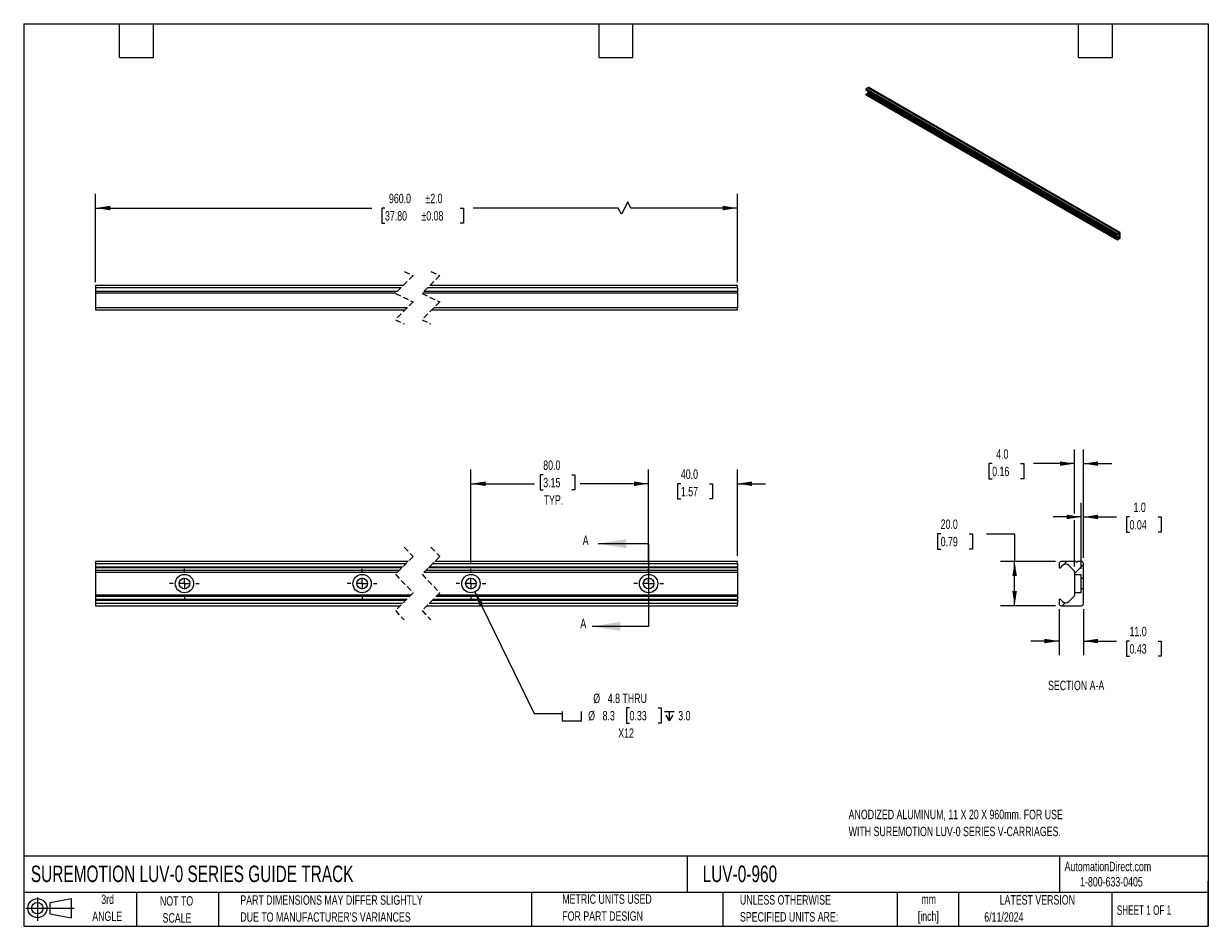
# Model space of a CAD drawing. Header units: millimetres. Extents: x 13 to 546, y 13 to 419.
import ezdxf

# ---------------------------------------------------------------- set-up
doc = ezdxf.new("R2010")
doc.units = ezdxf.units.MM
doc.header["$LTSCALE"] = 2
doc.linetypes.add('CENTERX2', pattern=[20.32, 12.7, -2.54, 2.54, -2.54])
doc.linetypes.add('HIDDEN', pattern=[1.905, 1.27, -0.635])
for name, color, linetype in [('CENTER', 40, 'CENTERX2'), ('HATCH', 6, 'Continuous'), ('SLD-DEFPOINTS', 7, 'Continuous')]:
    doc.layers.add(name, color=color, linetype=linetype)
doc.layers.add('DIMENSIONS', color=140, linetype='Continuous', lineweight=25)
doc.layers.add('TEXT', color=140, linetype='Continuous', lineweight=25)
doc.styles.add('SLDTEXTSTYLE0', font='TXT', dxfattribs={"width": 0.7})
doc.styles.add('SLDTEXTSTYLE1', font='TXT', dxfattribs={"width": 0.65})
doc.dimstyles.new('SLDDIMSTYLE0', dxfattribs={"dimtxt": 4.316016, "dimasz": 6.604, "dimexe": 0, "dimexo": 0.0625, "dimgap": 1.079004, "dimtad": 0, "dimtih": 1, "dimtoh": 1, "dimrnd": 1e-09, "dimzin": 4, "dimdsep": 46, "dimtxsty": 'SLDTEXTSTYLE0', "dimsah": 1, "dimcen": 0.09, "dimadec": 0, "dimazin": 1, "dimtfac": 1, "dimtmove": 0, "dimatfit": 0, "dimfxl": 0, "dimfrac": 2, "dimtolj": 1, "dimtzin": 12, "dimarcsym": 0})
doc.dimstyles.new('SLDDIMSTYLE1', dxfattribs={"dimtxt": 4.316016, "dimasz": 6.604, "dimexe": 0, "dimexo": 0.0625, "dimgap": 1.079004, "dimtad": 0, "dimtih": 1, "dimtoh": 1, "dimrnd": 1e-09, "dimzin": 4, "dimdsep": 46, "dimtxsty": 'SLDTEXTSTYLE0', "dimsah": 1, "dimcen": 0.09, "dimadec": 0, "dimazin": 1, "dimtfac": 1, "dimtofl": 0, "dimtmove": 0, "dimatfit": 3, "dimfxl": 0, "dimfrac": 2, "dimtolj": 1, "dimtzin": 12, "dimarcsym": 0})
doc.dimstyles.new('SLDDIMSTYLE2', dxfattribs={"dimtxt": 4.316016, "dimasz": 6.604, "dimexe": 0, "dimexo": 0.0625, "dimgap": 1.079004, "dimtad": 0, "dimtih": 1, "dimtoh": 1, "dimrnd": 1e-09, "dimzin": 12, "dimdsep": 46, "dimtxsty": 'SLDTEXTSTYLE0', "dimsah": 1, "dimcen": 0, "dimadec": 0, "dimazin": 3, "dimtfac": 1, "dimtofl": 0, "dimtmove": 0, "dimatfit": 3, "dimfxl": 0, "dimfrac": 2, "dimtolj": 1, "dimtzin": 12, "dimarcsym": 0})
doc.dimstyles.new('SLDDIMSTYLE3', dxfattribs={"dimtxt": 4.316016, "dimasz": 6.604, "dimexe": 0, "dimexo": 0.0625, "dimgap": 1.079004, "dimtad": 0, "dimtih": 1, "dimtoh": 1, "dimrnd": 1e-09, "dimzin": 4, "dimdsep": 46, "dimtxsty": 'SLDTEXTSTYLE0', "dimsah": 1, "dimcen": 0.09, "dimadec": 0, "dimazin": 1, "dimtol": 1, "dimtp": 2, "dimtm": 2, "dimtfac": 1, "dimtofl": 0, "dimtmove": 0, "dimatfit": 3, "dimfxl": 0, "dimfrac": 2, "dimtolj": 1, "dimarcsym": 0})

# ---------------------------------------------------------------- blocks, each defined once
blk = doc.blocks.new('Block11')
at = {"color": 7, "linetype": 'Continuous', "lineweight": 18}
for p, q in [((0, 5.76), (21.75, 5.76)), ((5.18, 10.62), (5.18, 0)), ((10.96, 8.33), (20.35, 10.06)), ((10.96, 3.19), (10.96, 8.33)), ((20.35, 10.06), (20.35, 1.46)), ((10.96, 3.19), (20.35, 1.46))]:
    blk.add_line(p, q, dxfattribs=at)
for radius in [4.3, 2.57]:
    blk.add_circle((5.18, 5.76), radius, dxfattribs=at)
blk = doc.blocks.new('Block12')
at = {"layer": 'SLD-DEFPOINTS'}
blk.add_blockref('Block11', (0, 0), dxfattribs=at)
blk = doc.blocks.new('_D')
at = {"layer": 'DIMENSIONS'}
for p, q in [((294.09, 176.23), (294.09, 218.32)), ((334.09, 179.56), (334.09, 218.32)), ((294.09, 211.97), (281.39, 211.97)), ((308.6, 211.97), (307.15, 211.97)), ((307.15, 211.97), (307.15, 205.11)), ((321.43, 211.97), (322.88, 211.97)), ((322.88, 211.97), (322.88, 205.11)), ((334.09, 211.97), (346.79, 211.97)), ((307.15, 205.11), (308.6, 205.11)), ((322.88, 205.11), (321.43, 205.11))]:
    blk.add_line(p, q, dxfattribs=at)
for points in [[(294.09, 211.97), (287.48, 212.99), (287.48, 210.95)], [(334.09, 211.97), (340.69, 210.95), (340.69, 212.99)]]:
    blk.add_solid(points, dxfattribs=at)
at = {"layer": 'DIMENSIONS', "char_height": 4.233, "attachment_point": 1, "style": 'SLDTEXTSTYLE0'}
for s, insert in [('40.0', (308.6, 218.39)), ('1.57', (308.6, 210.57))]:
    blk.add_mtext(s, dxfattribs=dict(at, insert=insert))
blk = doc.blocks.new('_D_1')
at = {"layer": 'DIMENSIONS'}
for p, q in [((214.09, 176.23), (214.09, 218.32)), ((246.64, 216.01), (245.19, 216.01)), ((245.19, 216.01), (245.19, 209.15)), ((259.46, 216.01), (260.91, 216.01)), ((260.91, 216.01), (260.91, 209.15)), ((294.09, 176.23), (294.09, 218.32)), ((214.09, 211.97), (242.77, 211.97)), ((245.19, 209.15), (246.64, 209.15)), ((260.91, 209.15), (259.46, 209.15)), ((294.09, 211.97), (263.33, 211.97))]:
    blk.add_line(p, q, dxfattribs=at)
for points in [[(214.09, 211.97), (220.69, 210.95), (220.69, 212.99)], [(294.09, 211.97), (287.48, 212.99), (287.48, 210.95)]]:
    blk.add_solid(points, dxfattribs=at)
at = {"layer": 'DIMENSIONS', "char_height": 4.233, "attachment_point": 1, "style": 'SLDTEXTSTYLE0'}
for s, insert in [('80.0', (246.64, 222.43)), ('3.15', (246.64, 214.61)), ('TYP.', (246.84, 206.78))]:
    blk.add_mtext(s, dxfattribs=dict(at, insert=insert))
blk = doc.blocks.new('SW_SYMBOL_HOLE_SPOT')
at = {"layer": 'DIMENSIONS', "color": 0}
for p, q in [((0, 1750), (0, 150)), ((0, 150), (3200, 150)), ((3200, 150), (3200, 1750))]:
    blk.add_line(p, q, dxfattribs=at)
blk = doc.blocks.new('SW_SYMBOL_HOLE_DEPTH')
at = {"layer": 'DIMENSIONS', "color": 0}
for p, q in [((0, 1750), (1600, 1750)), ((200, 1110), (800, 150)), ((800, 1750), (800, 150)), ((1400, 1110), (800, 150))]:
    blk.add_line(p, q, dxfattribs=at)
blk = doc.blocks.new('_D_2')
at = {"layer": 'DIMENSIONS'}
for p, q in [((215.89, 163.31), (242.51, 108.59)), ((242.51, 108.59), (255.21, 108.59)), ((285.52, 111.05), (284.07, 111.05)), ((284.07, 111.05), (284.07, 104.19)), ((298.34, 111.05), (299.79, 111.05)), ((299.79, 111.05), (299.79, 104.19)), ((284.07, 104.19), (285.52, 104.19)), ((299.79, 104.19), (298.34, 104.19))]:
    blk.add_line(p, q, dxfattribs=at)
blk.add_solid([(215.89, 163.31), (217.87, 156.93), (219.69, 157.81)], dxfattribs=at)
at = {"layer": 'DIMENSIONS', "xscale": 0.002688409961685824, "yscale": 0.002688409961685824, "zscale": 0.002688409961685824}
for name, p in [('SW_SYMBOL_HOLE_SPOT', (255.21, 104.76)), ('SW_SYMBOL_HOLE_DEPTH', (301.24, 104.76))]:
    blk.add_blockref(name, p, dxfattribs=at)
at = {"layer": 'DIMENSIONS', "char_height": 4.233, "attachment_point": 1, "style": 'SLDTEXTSTYLE0'}
for s, insert in [('%%c', (269.17, 117.48)), ('4.8 THRU', (275.69, 117.48)), ('%%c', (266.87, 109.65)), ('8.3', (273.38, 109.65)), ('0.33', (285.52, 109.65)), ('3.0', (307.41, 109.65)), ('X12', (280.4, 101.82))]:
    blk.add_mtext(s, dxfattribs=dict(at, insert=insert))
blk = doc.blocks.new('SW_CENTERMARKSYMBOL_0')
at = {"layer": 'CENTER', "color": 0}
for p, q in [((0, 5.08), (0, 6.67)), ((-5.08, 0), (-6.67, 0)), ((0, 0), (-2.54, 0)), ((0, 0), (0, 2.54)), ((0, 0), (0, -2.54)), ((0, 0), (2.54, 0)), ((5.08, 0), (6.67, 0)), ((0, -5.08), (0, -6.67))]:
    blk.add_line(p, q, dxfattribs=at)
blk = doc.blocks.new('SW_CENTERMARKSYMBOL_1')
at = {"layer": 'CENTER', "color": 0}
for p, q in [((0, 5.08), (0, 6.67)), ((-5.08, 0), (-6.67, 0)), ((0, 0), (-2.54, 0)), ((0, 0), (0, 2.54)), ((0, 0), (0, -2.54)), ((0, 0), (2.54, 0)), ((5.08, 0), (6.67, 0)), ((0, -5.08), (0, -6.67))]:
    blk.add_line(p, q, dxfattribs=at)
blk = doc.blocks.new('SW_CENTERMARKSYMBOL_2')
at = {"layer": 'CENTER', "color": 0}
for p, q in [((0, 5.08), (0, 6.67)), ((-5.08, 0), (-6.67, 0)), ((0, 0), (-2.54, 0)), ((0, 0), (0, 2.54)), ((0, 0), (0, -2.54)), ((0, 0), (2.54, 0)), ((5.08, 0), (6.67, 0)), ((0, -5.08), (0, -6.67))]:
    blk.add_line(p, q, dxfattribs=at)
blk = doc.blocks.new('SW_CENTERMARKSYMBOL_3')
at = {"layer": 'CENTER', "color": 0}
for p, q in [((0, 5.08), (0, 6.67)), ((-5.08, 0), (-6.67, 0)), ((0, 0), (-2.54, 0)), ((0, 0), (0, 2.54)), ((0, 0), (0, -2.54)), ((0, 0), (2.54, 0)), ((5.08, 0), (6.67, 0)), ((0, -5.08), (0, -6.67))]:
    blk.add_line(p, q, dxfattribs=at)
blk = doc.blocks.new('SW_CENTERMARKSYMBOL_4')
at = {"layer": 'CENTER', "color": 0}
for p, q in [((0, 5.08), (0, 6.67)), ((-5.08, 0), (-6.67, 0)), ((0, 0), (-2.54, 0)), ((0, 0), (0, 2.54)), ((0, 0), (0, -2.54)), ((0, 0), (2.54, 0)), ((5.08, 0), (6.67, 0)), ((0, -5.08), (0, -6.67))]:
    blk.add_line(p, q, dxfattribs=at)
blk = doc.blocks.new('SW_CENTERMARKSYMBOL_5')
at = {"layer": 'CENTER', "color": 0}
for p, q in [((0, 5.08), (0, 6.67)), ((-5.08, 0), (-6.67, 0)), ((0, 0), (-2.54, 0)), ((0, 0), (0, 2.54)), ((0, 0), (0, -2.54)), ((0, 0), (2.54, 0)), ((5.08, 0), (6.67, 0)), ((0, -5.08), (0, -6.67))]:
    blk.add_line(p, q, dxfattribs=at)
blk = doc.blocks.new('SW_CENTERMARKSYMBOL_6')
at = {"layer": 'CENTER', "color": 0}
for p, q in [((0, 5.08), (0, 6.67)), ((-5.08, 0), (-6.67, 0)), ((0, 0), (-2.54, 0)), ((0, 0), (0, 2.54)), ((0, 0), (0, -2.54)), ((0, 0), (2.54, 0)), ((5.08, 0), (6.67, 0)), ((0, -5.08), (0, -6.67))]:
    blk.add_line(p, q, dxfattribs=at)
blk = doc.blocks.new('SW_CENTERMARKSYMBOL_7')
at = {"layer": 'CENTER', "color": 0}
for p, q in [((0, 5.08), (0, 6.67)), ((-5.08, 0), (-6.67, 0)), ((0, 0), (-2.54, 0)), ((0, 0), (0, 2.54)), ((0, 0), (0, -2.54)), ((0, 0), (2.54, 0)), ((5.08, 0), (6.67, 0)), ((0, -5.08), (0, -6.67))]:
    blk.add_line(p, q, dxfattribs=at)
blk = doc.blocks.new('SW_CENTERMARKSYMBOL_8')
at = {"layer": 'CENTER', "color": 0}
for p, q in [((0, 5.08), (0, 6.67)), ((-5.08, 0), (-6.67, 0)), ((0, 0), (-2.54, 0)), ((0, 0), (0, 2.54)), ((0, 0), (0, -2.54)), ((0, 0), (2.54, 0)), ((5.08, 0), (6.67, 0)), ((0, -5.08), (0, -6.67))]:
    blk.add_line(p, q, dxfattribs=at)
blk = doc.blocks.new('SW_CENTERMARKSYMBOL_9')
at = {"layer": 'CENTER', "color": 0}
for p, q in [((0, 5.08), (0, 6.67)), ((-5.08, 0), (-6.67, 0)), ((0, 0), (-2.54, 0)), ((0, 0), (0, 2.54)), ((0, 0), (0, -2.54)), ((0, 0), (2.54, 0)), ((5.08, 0), (6.67, 0)), ((0, -5.08), (0, -6.67))]:
    blk.add_line(p, q, dxfattribs=at)
blk = doc.blocks.new('_D_3')
at = {"layer": 'DIMENSIONS'}
for p, q in [((45.09, 302.79), (45.09, 342.45)), ((334.09, 302.79), (334.09, 342.45)), ((45.09, 336.1), (169.53, 336.1)), ((175.38, 336.1), (173.93, 336.1)), ((173.93, 336.1), (173.93, 329.24)), ((209.24, 336.1), (210.69, 336.1)), ((210.69, 336.1), (210.69, 329.24)), ((280.43, 336.1), (215.09, 336.1)), ((281.84, 333.28), (280.43, 336.1)), ((284.66, 338.92), (281.84, 333.28)), ((286.07, 336.1), (284.66, 338.92)), ((334.09, 336.1), (286.07, 336.1)), ((173.93, 329.24), (175.38, 329.24)), ((210.69, 329.24), (209.24, 329.24))]:
    blk.add_line(p, q, dxfattribs=at)
for points in [[(45.09, 336.1), (51.7, 335.08), (51.7, 337.12)], [(334.09, 336.1), (327.48, 337.12), (327.48, 335.08)]]:
    blk.add_solid(points, dxfattribs=at)
at = {"layer": 'DIMENSIONS', "char_height": 4.233, "attachment_point": 1, "style": 'SLDTEXTSTYLE0'}
for s, insert in [('960.0', (177.17, 342.52)), ('±2.0', (193.59, 342.52)), ('37.80', (175.38, 334.7)), ('±0.08', (191.8, 334.7))]:
    blk.add_mtext(s, dxfattribs=dict(at, insert=insert))
blk = doc.blocks.new('_D_4')
at = {"layer": 'DIMENSIONS'}
for p, q in [((488.88, 173.69), (488.88, 203.37)), ((489.89, 178.57), (489.89, 203.37)), ((488.88, 197.02), (476.18, 197.02)), ((489.89, 197.02), (504.8, 197.02)), ((510.64, 197.02), (509.2, 197.02)), ((509.2, 197.02), (509.2, 190.16)), ((523.47, 197.02), (524.92, 197.02)), ((524.92, 197.02), (524.92, 190.16)), ((509.2, 190.16), (510.64, 190.16)), ((524.92, 190.16), (523.47, 190.16))]:
    blk.add_line(p, q, dxfattribs=at)
for points in [[(488.88, 197.02), (482.28, 198.03), (482.28, 196)], [(489.89, 197.02), (496.5, 196), (496.5, 198.03)]]:
    blk.add_solid(points, dxfattribs=at)
at = {"layer": 'DIMENSIONS', "char_height": 4.233, "attachment_point": 1, "style": 'SLDTEXTSTYLE0'}
for s, insert in [('1.0', (512.44, 203.44)), ('0.04', (510.64, 195.61))]:
    blk.add_mtext(s, dxfattribs=dict(at, insert=insert))
blk = doc.blocks.new('_D_5')
at = {"layer": 'DIMENSIONS'}
for p, q in [((485.88, 198.54), (485.88, 227.37)), ((489.89, 178.57), (489.89, 227.37)), ((448.79, 221.02), (447.34, 221.02)), ((447.34, 221.02), (447.34, 214.16)), ((461.61, 221.02), (463.06, 221.02)), ((463.06, 221.02), (463.06, 214.16)), ((485.88, 221.02), (467.46, 221.02)), ((489.89, 221.02), (502.59, 221.02)), ((447.34, 214.16), (448.79, 214.16)), ((463.06, 214.16), (461.61, 214.16)), ((485.88, 174.74), (485.88, 195.49))]:
    blk.add_line(p, q, dxfattribs=at)
for points in [[(485.88, 221.02), (479.28, 222.03), (479.28, 220)], [(489.89, 221.02), (496.5, 220), (496.5, 222.03)]]:
    blk.add_solid(points, dxfattribs=at)
at = {"layer": 'DIMENSIONS', "char_height": 4.233, "attachment_point": 1, "style": 'SLDTEXTSTYLE0'}
for s, insert in [('4.0', (450.58, 227.44)), ('0.16', (448.79, 219.61))]:
    blk.add_mtext(s, dxfattribs=dict(at, insert=insert))
blk = doc.blocks.new('_D_6')
at = {"layer": 'DIMENSIONS'}
for p, q in [((478.89, 155.48), (478.89, 134.79)), ((489.89, 155.48), (489.89, 134.79)), ((478.89, 141.14), (466.19, 141.14)), ((489.89, 141.14), (504.8, 141.14)), ((510.64, 141.14), (509.2, 141.14)), ((509.2, 141.14), (509.2, 134.28)), ((523.47, 141.14), (524.92, 141.14)), ((524.92, 141.14), (524.92, 134.28)), ((509.2, 134.28), (510.64, 134.28)), ((524.92, 134.28), (523.47, 134.28))]:
    blk.add_line(p, q, dxfattribs=at)
for points in [[(478.89, 141.14), (472.29, 142.16), (472.29, 140.12)], [(489.89, 141.14), (496.5, 140.12), (496.5, 142.16)]]:
    blk.add_solid(points, dxfattribs=at)
at = {"layer": 'DIMENSIONS', "char_height": 4.233, "attachment_point": 1, "style": 'SLDTEXTSTYLE0'}
for s, insert in [('11.0', (510.64, 147.56)), ('0.43', (510.64, 139.74))]:
    blk.add_mtext(s, dxfattribs=dict(at, insert=insert))
blk = doc.blocks.new('_D_7')
at = {"layer": 'DIMENSIONS'}
for p, q in [((425.59, 189.44), (424.14, 189.44)), ((424.14, 189.44), (424.14, 182.58)), ((438.41, 189.44), (439.86, 189.44)), ((439.86, 189.44), (439.86, 182.58)), ((446.19, 189.44), (458.89, 189.44)), ((458.89, 189.44), (458.89, 177.02)), ((424.14, 182.58), (425.59, 182.58)), ((439.86, 182.58), (438.41, 182.58)), ((477.34, 177.02), (452.54, 177.02)), ((458.89, 157.03), (458.89, 177.02)), ((477.34, 157.03), (452.54, 157.03))]:
    blk.add_line(p, q, dxfattribs=at)
for points in [[(458.89, 177.02), (457.88, 170.41), (459.91, 170.41)], [(458.89, 157.03), (459.91, 163.63), (457.88, 163.63)]]:
    blk.add_solid(points, dxfattribs=at)
at = {"layer": 'DIMENSIONS', "char_height": 4.233, "attachment_point": 1, "style": 'SLDTEXTSTYLE0'}
for s, insert in [('20.0', (425.59, 195.87)), ('0.79', (425.59, 188.04))]:
    blk.add_mtext(s, dxfattribs=dict(at, insert=insert))

msp = doc.modelspace()

# ---------------------------------------------------------------- hatches: boundary and pattern name
at = {"layer": 'HATCH'}
h = msp.add_hatch(dxfattribs=at)
h.set_pattern_fill('ANSI31', color=256, scale=2, style=0)
edge = h.paths.add_edge_path(flags=0)
edge.add_arc((479.274, 174.444), 0.398, 270.00008, 314.99999)
edge.add_line((479.556, 174.162), (480.494, 175.101))
edge.add_arc((481.894, 173.701), 1.98, 45, 134.99999, ccw=False)
edge.add_line((483.294, 175.101), (485.557, 172.839))
edge.add_arc((485.094, 172.198), 0.79, -0.00666, 54.16522, ccw=False)
edge.add_line((485.884, 172.198), (485.884, 171.148))
edge.add_line((485.884, 171.148), (488.884, 171.148))
edge.add_line((488.884, 171.148), (488.884, 169.421))
edge.add_line((488.884, 169.421), (489.894, 169.421))
edge.add_line((489.894, 169.421), (489.894, 176.026))
edge.add_arc((488.904, 176.026), 0.99, 0, 90)
edge.add_line((488.904, 177.016), (487.224, 177.016))
edge.add_arc((486.894, 177.016), 0.33, 180, 360, ccw=False)
edge.add_line((486.564, 177.016), (479.884, 177.016))
edge.add_arc((479.884, 176.026), 0.99, 90, 180)
edge.add_line((478.894, 176.026), (478.894, 174.426))
edge.add_arc((479.274, 174.426), 0.38, 180, 269.99996)
h = msp.add_hatch(dxfattribs=at)
h.set_pattern_fill('ANSI31', color=256, scale=2, style=0)
edge = h.paths.add_edge_path(flags=0)
edge.add_line((485.653, 161.299), (483.294, 158.941))
edge.add_arc((481.894, 160.341), 1.98, 225.00001, 315, ccw=False)
edge.add_line((480.494, 158.941), (479.556, 159.879))
edge.add_arc((479.274, 159.598), 0.398, 45.00001, 89.99992)
edge.add_arc((479.274, 159.616), 0.38, 90.00004, 180)
edge.add_line((478.894, 159.616), (478.894, 158.016))
edge.add_arc((479.884, 158.016), 0.99, 180, 270)
edge.add_line((479.884, 157.026), (488.904, 157.026))
edge.add_arc((488.904, 158.016), 0.99, 270, 360)
edge.add_line((489.894, 158.016), (489.894, 164.621))
edge.add_line((489.894, 164.621), (488.884, 164.621))
edge.add_line((488.884, 164.621), (488.884, 162.893))
edge.add_line((488.884, 162.893), (485.884, 162.893))
edge.add_line((485.884, 162.893), (485.884, 161.858))
edge.add_arc((485.094, 161.858), 0.79, 315, 360, ccw=False)

# ---------------------------------------------------------------- linework, layer by layer
for p, q in [((391.918, 389.595), (505.055, 324.282)), ((391.918, 389.595), (391.918, 389.377)), ((392.822, 390.252), (392.035, 389.797)), ((505.172, 324.485), (392.035, 389.797)), ((392.822, 390.252), (505.959, 324.939)), ((393.098, 390.411), (392.9, 390.297)), ((506.037, 324.984), (392.9, 390.297)), ((393.098, 390.411), (506.235, 325.098)), ((506.317, 325.106), (393.18, 390.419)), ((505.055, 324.065), (391.918, 389.377)), ((391.918, 387.362), (505.055, 322.049)), ((391.918, 387.362), (391.918, 387.144)), ((505.055, 321.831), (391.918, 387.144)), ((391.931, 389.348), (505.068, 324.036)), ((391.952, 387.069), (505.089, 321.756)), ((391.963, 387.439), (505.1, 322.127)), ((505.133, 322.13), (391.996, 387.443)), ((392.715, 388.051), (392.437, 387.569)), ((392.437, 387.569), (505.574, 322.257)), ((392.715, 388.051), (505.852, 322.738)), ((392.742, 388.88), (392.742, 388.143)), ((505.879, 322.83), (392.742, 388.143)), ((397.942, 385.843), (397.941, 385.879)), ((407.37, 380.4), (407.369, 380.436)), ((416.799, 374.958), (416.798, 374.993)), ((426.227, 369.515), (426.226, 369.551)), ((435.655, 364.072), (435.654, 364.108)), ((445.083, 358.629), (445.082, 358.665)), ((454.511, 353.187), (454.51, 353.222)), ((463.939, 347.744), (463.938, 347.78)), ((473.367, 342.301), (473.366, 342.337)), ((482.795, 336.858), (482.794, 336.894)), ((492.223, 331.416), (492.222, 331.452)), ((501.651, 325.973), (501.65, 326.009)), ((505.055, 324.282), (505.055, 324.065)), ((505.055, 322.049), (505.055, 321.831)), ((505.133, 324.074), (505.244, 324.265)), ((505.244, 322.066), (505.133, 322.13)), ((505.959, 324.939), (505.172, 324.485)), ((505.172, 321.764), (506.235, 322.378)), ((505.479, 324.468), (505.879, 324.237)), ((505.84, 324.302), (505.571, 324.457)), ((505.574, 324.456), (505.84, 324.302)), ((505.852, 322.738), (505.574, 322.257)), ((505.879, 324.237), (505.879, 322.83)), ((506.235, 325.098), (506.037, 324.984)), ((506.352, 322.58), (506.352, 325.031)), ((183.639, 301.239), (45.094, 301.239)), ((45.094, 301.239), (45.094, 300.249)), ((45.094, 300.249), (182.649, 300.249)), ((45.094, 300.249), (45.094, 298.569)), ((194.649, 300.249), (334.087, 300.249)), ((334.087, 301.239), (195.639, 301.239)), ((334.087, 300.249), (334.087, 301.239)), ((334.087, 300.249), (334.087, 298.569)), ((180.969, 298.569), (45.094, 298.569)), ((45.094, 298.569), (45.094, 297.909)), ((45.094, 297.909), (180.309, 297.909)), ((45.094, 297.909), (45.094, 291.229)), ((192.309, 297.909), (334.087, 297.909)), ((334.087, 298.569), (192.969, 298.569)), ((334.087, 298.569), (334.087, 297.909)), ((334.087, 297.909), (334.087, 291.229)), ((185.479, 291.229), (45.094, 291.229)), ((45.094, 291.229), (45.094, 290.239)), ((45.094, 290.239), (184.489, 290.239)), ((196.489, 290.239), (334.087, 290.239)), ((334.087, 291.229), (197.479, 291.229)), ((334.087, 290.239), (334.087, 291.229)), ((185.886, 177.016), (45.094, 177.016)), ((45.094, 177.016), (45.094, 176.026)), ((45.094, 176.026), (184.896, 176.026)), ((45.094, 176.026), (45.094, 174.426)), ((196.896, 176.026), (334.087, 176.026)), ((334.087, 177.016), (197.886, 177.016)), ((334.087, 176.026), (334.087, 177.016)), ((334.087, 176.026), (334.087, 174.426)), ((478.894, 176.026), (478.894, 174.426)), ((486.564, 177.016), (479.884, 177.016)), ((488.904, 177.016), (487.224, 177.016)), ((489.894, 169.421), (489.894, 176.026)), ((183.296, 174.426), (45.094, 174.426)), ((45.094, 174.426), (45.094, 174.046)), ((182.916, 174.046), (45.094, 174.046)), ((45.094, 174.046), (45.094, 172.839)), ((181.709, 172.839), (45.094, 172.839)), ((45.094, 172.839), (45.094, 172.198)), ((45.094, 172.198), (181.068, 172.198)), ((45.094, 172.198), (45.094, 161.858)), ((193.068, 172.198), (334.087, 172.198)), ((334.087, 172.839), (193.709, 172.839)), ((334.087, 174.046), (194.916, 174.046)), ((334.087, 174.426), (195.296, 174.426)), ((334.087, 174.046), (334.087, 174.426)), ((334.087, 174.046), (334.087, 172.839)), ((334.087, 172.839), (334.087, 172.198)), ((334.087, 172.198), (334.087, 161.858)), ((479.556, 174.162), (480.494, 175.101)), ((483.294, 175.101), (485.557, 172.839)), ((485.884, 172.198), (485.884, 171.148)), ((485.884, 171.148), (485.884, 162.893)), ((485.884, 171.148), (488.884, 171.148)), ((488.884, 169.421), (488.884, 171.148)), ((488.884, 169.421), (489.894, 169.421)), ((488.884, 164.621), (488.884, 169.421)), ((489.894, 164.621), (489.894, 169.421)), ((187.073, 161.858), (45.094, 161.858)), ((45.094, 161.858), (45.094, 161.299)), ((45.094, 161.299), (186.515, 161.299)), ((45.094, 161.299), (45.094, 159.996)), ((198.515, 161.299), (334.087, 161.299)), ((334.087, 161.858), (199.073, 161.858)), ((334.087, 161.858), (334.087, 161.299)), ((334.087, 161.299), (334.087, 159.996)), ((485.653, 161.299), (483.294, 158.941)), ((488.884, 162.893), (485.884, 162.893)), ((485.884, 162.893), (485.884, 161.858)), ((489.894, 164.621), (488.884, 164.621)), ((488.884, 162.893), (488.884, 164.621)), ((489.894, 158.016), (489.894, 164.621)), ((45.094, 159.996), (185.211, 159.996)), ((45.094, 159.996), (45.094, 159.616)), ((45.094, 159.616), (184.831, 159.616)), ((45.094, 159.616), (45.094, 158.016)), ((183.231, 158.016), (45.094, 158.016)), ((45.094, 158.016), (45.094, 157.026)), ((45.094, 157.026), (182.241, 157.026)), ((194.241, 157.026), (334.087, 157.026)), ((334.087, 158.016), (195.231, 158.016)), ((196.831, 159.616), (334.087, 159.616)), ((197.211, 159.996), (334.087, 159.996)), ((334.087, 159.616), (334.087, 159.996)), ((334.087, 159.616), (334.087, 158.016)), ((334.087, 157.026), (334.087, 158.016)), ((478.894, 159.616), (478.894, 158.016)), ((480.494, 158.941), (479.556, 159.879)), ((479.884, 157.026), (488.904, 157.026))]:
    msp.add_line(p, q)
at = {"color": 7, "linetype": 'HIDDEN', "lineweight": 18}
for p, q in [((188.064, 305.664), (180.064, 297.664)), ((184.064, 307.589), (188.064, 305.664)), ((200.064, 305.664), (192.064, 297.664)), ((196.064, 307.589), (200.064, 305.664)), ((180.064, 297.664), (188.064, 293.814)), ((188.064, 293.814), (180.064, 285.814)), ((192.064, 297.664), (200.064, 293.814)), ((200.064, 293.814), (192.064, 285.814)), ((180.064, 285.814), (184.064, 283.889)), ((192.064, 285.814), (196.064, 283.889)), ((184.064, 183.366), (188.064, 179.193)), ((196.064, 183.366), (200.064, 179.193)), ((188.064, 179.193), (180.064, 171.193)), ((200.064, 179.193), (192.064, 171.193)), ((180.064, 171.193), (188.064, 162.848)), ((192.064, 171.193), (200.064, 162.848)), ((188.064, 162.848), (180.064, 154.848)), ((200.064, 162.848), (192.064, 154.848)), ((180.064, 154.848), (184.064, 150.676)), ((192.064, 154.848), (196.064, 150.676))]:
    msp.add_line(p, q, dxfattribs=at)
at = {"flags": 128}
for points in [[(392.437, 387.569), (392.401, 387.515), (392.361, 387.467), (392.317, 387.427), (392.272, 387.395), (392.226, 387.374), (392.182, 387.364), (392.142, 387.366), (392.107, 387.379)], [(396.97, 386.439), (396.975, 386.318), (397.018, 386.133), (397.099, 385.948), (397.213, 385.778), (397.348, 385.639), (397.492, 385.543), (397.634, 385.498), (397.759, 385.51), (397.858, 385.575), (397.921, 385.69), (397.942, 385.843), (397.942, 385.843)], [(406.399, 380.997), (406.403, 380.875), (406.446, 380.69), (406.527, 380.505), (406.641, 380.335), (406.776, 380.196), (406.92, 380.1), (407.062, 380.056), (407.187, 380.067), (407.286, 380.133), (407.349, 380.247), (407.37, 380.4), (407.37, 380.4)], [(415.827, 375.554), (415.831, 375.432), (415.874, 375.248), (415.955, 375.062), (416.069, 374.892), (416.204, 374.753), (416.348, 374.657), (416.49, 374.613), (416.615, 374.624), (416.714, 374.69), (416.777, 374.804), (416.799, 374.958), (416.799, 374.958)], [(425.255, 370.111), (425.259, 369.99), (425.302, 369.805), (425.384, 369.619), (425.497, 369.45), (425.632, 369.31), (425.777, 369.214), (425.918, 369.17), (426.043, 369.181), (426.142, 369.247), (426.205, 369.362), (426.227, 369.515), (426.227, 369.515)], [(434.683, 364.668), (434.687, 364.547), (434.73, 364.362), (434.812, 364.177), (434.925, 364.007), (435.06, 363.868), (435.205, 363.772), (435.346, 363.727), (435.472, 363.739), (435.57, 363.804), (435.633, 363.919), (435.655, 364.072), (435.655, 364.072)], [(444.111, 359.226), (444.115, 359.104), (444.158, 358.919), (444.24, 358.734), (444.353, 358.564), (444.488, 358.425), (444.633, 358.329), (444.774, 358.285), (444.9, 358.296), (444.998, 358.362), (445.061, 358.476), (445.083, 358.629), (445.083, 358.629)], [(453.539, 353.783), (453.543, 353.661), (453.586, 353.477), (453.668, 353.291), (453.781, 353.121), (453.916, 352.982), (454.061, 352.886), (454.202, 352.842), (454.328, 352.853), (454.426, 352.919), (454.489, 353.034), (454.511, 353.187), (454.511, 353.187)], [(462.967, 348.34), (462.972, 348.219), (463.014, 348.034), (463.096, 347.849), (463.209, 347.679), (463.344, 347.54), (463.489, 347.444), (463.63, 347.399), (463.756, 347.41), (463.854, 347.476), (463.917, 347.591), (463.939, 347.744), (463.939, 347.744)], [(472.395, 342.897), (472.4, 342.776), (472.442, 342.591), (472.524, 342.406), (472.637, 342.236), (472.772, 342.097), (472.917, 342.001), (473.058, 341.957), (473.184, 341.968), (473.283, 342.034), (473.345, 342.148), (473.367, 342.301), (473.367, 342.301)], [(481.823, 337.455), (481.828, 337.333), (481.87, 337.149), (481.952, 336.963), (482.065, 336.793), (482.2, 336.654), (482.345, 336.558), (482.486, 336.514), (482.612, 336.525), (482.711, 336.591), (482.774, 336.705), (482.795, 336.858), (482.795, 336.858)], [(491.251, 332.012), (491.256, 331.891), (491.299, 331.706), (491.38, 331.52), (491.494, 331.351), (491.629, 331.211), (491.773, 331.115), (491.915, 331.071), (492.04, 331.082), (492.139, 331.148), (492.202, 331.263), (492.223, 331.416), (492.223, 331.416)], [(500.679, 326.569), (500.684, 326.448), (500.727, 326.263), (500.808, 326.078), (500.922, 325.908), (501.057, 325.769), (501.201, 325.673), (501.343, 325.628), (501.468, 325.64), (501.567, 325.705), (501.63, 325.82), (501.651, 325.973), (501.651, 325.973)], [(505.244, 324.265), (505.279, 324.319), (505.319, 324.368), (505.363, 324.408), (505.409, 324.44), (505.454, 324.461), (505.498, 324.471), (505.538, 324.469), (505.574, 324.456)], [(505.574, 322.257), (505.538, 322.203), (505.498, 322.155), (505.454, 322.114), (505.409, 322.083), (505.363, 322.061), (505.319, 322.051), (505.279, 322.053), (505.244, 322.066)], [(506.037, 324.984), (506.034, 324.965), (506.025, 324.946), (506.013, 324.929), (505.998, 324.917), (505.983, 324.911), (505.97, 324.914), (505.962, 324.924), (505.959, 324.939)]]:
    msp.add_lwpolyline(points, dxfattribs=at)
for centre, radius in [((85.094, 167.021), 4.127), ((165.094, 167.021), 4.128), ((214.087, 167.021), 4.128), ((294.087, 167.021), 4.127), ((85.094, 167.021), 2.4), ((165.094, 167.021), 2.4), ((214.087, 167.021), 2.4), ((294.087, 167.021), 2.4)]:
    msp.add_circle(centre, radius)
for centre, radius, start, end in [((392.171, 389.584), 0.254, 122.60548, 177.39452), ((392.815, 390.3), 0.0845, 302.61121, 357.39417), ((393.146, 390.343), 0.083, 65.69288, 125.61758), ((391.997, 387.134), 0.0791, 172.74417, 235.94365), ((391.948, 389.373), 0.0304, 172.74417, 235.94365), ((392.015, 387.357), 0.0973, 122.6055, 177.39452), ((391.982, 387.412), 0.0334, 65.68604, 125.61808), ((392.552, 388.149), 0.19, 328.85627, 358.0435), ((398.251, 386.544), 0.89, 205.21123, 248.70561), ((407.679, 381.101), 0.89, 205.21123, 248.70561), ((417.107, 375.658), 0.89, 205.21123, 248.70561), ((426.535, 370.216), 0.89, 205.21123, 248.70561), ((435.963, 364.773), 0.89, 205.21123, 248.70561), ((445.391, 359.33), 0.89, 205.21123, 248.70561), ((454.819, 353.888), 0.89, 205.21123, 248.70561), ((464.248, 348.445), 0.89, 205.21123, 248.70561), ((473.676, 343.002), 0.89, 205.21123, 248.70561), ((483.104, 337.559), 0.89, 205.21123, 248.70561), ((492.532, 332.117), 0.89, 205.21123, 248.70561), ((501.96, 326.674), 0.89, 205.21123, 248.70561), ((505.126, 321.82), 0.0721, 170.78596, 309.20329), ((505.308, 324.271), 0.254, 122.60548, 177.39452), ((505.082, 324.06), 0.0277, 170.78595, 309.20323), ((505.152, 322.045), 0.0973, 122.6055, 177.39452), ((505.049, 324.12), 0.0957, 301.95473, 331.14438), ((505.119, 322.1), 0.0334, 65.68604, 125.61808), ((505.819, 324.245), 0.0604, 352.06472, 69.42085), ((505.689, 322.836), 0.19, 328.85627, 358.0435), ((506.28, 325.042), 0.0721, 350.78596, 129.20329), ((506.098, 322.591), 0.254, 302.60548, 357.39452), ((479.884, 176.026), 0.99, 90, 180), ((486.894, 177.016), 0.33, 180, 0), ((488.904, 176.026), 0.99, 0, 90), ((479.274, 174.426), 0.38, 180, 269.99996), ((479.274, 174.444), 0.398, 270.00008, 314.99999), ((481.894, 173.701), 1.98, 45, 134.99999), ((485.094, 172.198), 0.79, 359.99334, 54.16522), ((485.094, 161.858), 0.79, 315, 360), ((479.274, 159.616), 0.38, 90.00004, 180), ((479.884, 158.016), 0.99, 180, 270), ((479.274, 159.598), 0.398, 45.00001, 89.99992), ((481.894, 160.341), 1.98, 225.00001, 315), ((488.904, 158.016), 0.99, 270, 360)]:
    msp.add_arc(centre, radius, start, end)
at = {"layer": 'TEXT'}
for p, q in [((12.7, 419.1), (546.1, 419.1)), ((12.7, 419.1), (12.7, 12.7)), ((55.88, 403.86), (55.88, 419.1)), ((71.12, 403.86), (71.12, 419.1)), ((271.78, 403.86), (271.78, 419.1)), ((287.02, 403.86), (287.02, 419.1)), ((487.68, 403.86), (487.68, 419.1)), ((502.92, 403.86), (502.92, 419.1)), ((546.1, 419.1), (546.1, 12.7)), ((55.88, 403.86), (71.12, 403.86)), ((271.78, 403.86), (287.02, 403.86)), ((487.68, 403.86), (502.92, 403.86)), ((294.087, 184.974), (294.087, 147.727)), ((546.1, 44.252), (12.7, 44.252)), ((311.518, 44.252), (311.518, 27.94)), ((479.151, 44.252), (479.151, 27.94)), ((546.1, 12.7), (546.1, 33.02)), ((546.1, 27.94), (12.7, 27.94)), ((63.5, 27.94), (63.5, 12.7)), ((100.423, 27.94), (100.423, 12.7)), ((241.293, 27.94), (241.293, 12.7)), ((327.56, 27.94), (327.56, 12.7)), ((406.049, 27.94), (406.049, 12.7)), ((433.624, 27.94), (433.624, 12.7)), ((502.697, 27.94), (502.697, 12.7)), ((12.7, 12.7), (546.1, 12.7))]:
    msp.add_line(p, q, dxfattribs=at)
at = {"layer": 'TEXT', "linetype": 'Continuous'}
for p, q in [((294.087, 184.974), (271.301, 184.974)), ((294.087, 147.727), (268.687, 147.727))]:
    msp.add_line(p, q, dxfattribs=at)
at = {"layer": 'TEXT'}
for points in [[(271.301, 184.974), (284.001, 182.942), (284.001, 187.006)], [(268.687, 147.727), (281.387, 145.695), (281.387, 149.759)]]:
    msp.add_solid(points, dxfattribs=at)

# ---------------------------------------------------------------- block references
at = {"layer": 'CENTER'}
for name, p in [('SW_CENTERMARKSYMBOL_1', (85.094, 167.021)), ('SW_CENTERMARKSYMBOL_3', (85.094, 167.021)), ('SW_CENTERMARKSYMBOL_5', (85.094, 167.021)), ('SW_CENTERMARKSYMBOL_9', (85.094, 167.021)), ('SW_CENTERMARKSYMBOL_0', (165.094, 167.021)), ('SW_CENTERMARKSYMBOL_2', (165.094, 167.021)), ('SW_CENTERMARKSYMBOL_4', (165.094, 167.021)), ('SW_CENTERMARKSYMBOL_6', (165.094, 167.021)), ('SW_CENTERMARKSYMBOL_7', (214.087, 167.021)), ('SW_CENTERMARKSYMBOL_8', (294.087, 167.021))]:
    msp.add_blockref(name, p, dxfattribs=at)
at = {"layer": 'SLD-DEFPOINTS'}
msp.add_blockref('Block12', (13.676, 15.108), dxfattribs=at)

# ---------------------------------------------------------------- texts
at = {"layer": 'TEXT'}
for s, insert, char_height, attachment_point, style in [('A', (264.379, 188.643), 4.316, 1, 'SLDTEXTSTYLE0'), ('A', (263.329, 151.155), 4.316, 1, 'SLDTEXTSTYLE0'), ('SECTION A-A', (486.603, 123.258), 4.23333, 2, 'SLDTEXTSTYLE0'), ('ANODIZED ALUMINUM, 11 X 20 X 960mm. FOR USE', (384.15, 65.165), 4.23333, 1, 'SLDTEXTSTYLE0'), ('WITH SUREMOTION LUV-0 SERIES V-CARRIAGES.', (384.15, 57.521), 4.23333, 1, 'SLDTEXTSTYLE0'), ('SUREMOTION LUV-0 SERIES GUIDE TRACK', (15.931, 40.03), 7.40833, 1, 'SLDTEXTSTYLE0'), ('LUV-0-960', (318.415, 40.03), 7.4083, 1, 'SLDTEXTSTYLE0'), ('AutomationDirect.com', (481.39, 41.753), 4.23333, 1, 'SLDTEXTSTYLE0'), ('1-800-633-0405', (488.383, 34.874), 4.23333, 1, 'SLDTEXTSTYLE0'), ('3rd', (50.493, 27.001), 4.2333, 2, 'SLDTEXTSTYLE0'), ('PART DIMENSIONS MAY DIFFER SLIGHTLY', (110.239, 26.642), 4.23333, 1, 'SLDTEXTSTYLE0'), ('METRIC UNITS USED', (255.209, 27.072), 4.23333, 1, 'SLDTEXTSTYLE0'), ('UNLESS OTHERWISE', (335.216, 26.723), 4.23333, 1, 'SLDTEXTSTYLE0'), ('LATEST VERSION', (469.104, 26.728), 4.23333, 2, 'SLDTEXTSTYLE0'), ('NOT TO', (81.537, 26.252), 4.2333, 2, 'SLDTEXTSTYLE0'), ('mm', (420.198, 27.038), 4.2333, 2, 'SLDTEXTSTYLE0'), ('SHEET 1 OF 1', (504.883, 22.103), 4.23333, 1, 'SLDTEXTSTYLE1'), ('ANGLE', (50.298, 19.357), 4.2333, 2, 'SLDTEXTSTYLE0'), ('SCALE', (81.729, 18.608), 4.2333, 2, 'SLDTEXTSTYLE0'), ("DUE TO MANUFACTURER'S VARIANCES", (110.239, 18.997), 4.23333, 1, 'SLDTEXTSTYLE0'), ('FOR PART DESIGN', (255.209, 19.428), 4.23333, 1, 'SLDTEXTSTYLE0'), ('SPECIFIED UNITS ARE:', (335.216, 19.078), 4.23333, 1, 'SLDTEXTSTYLE0'), ('[inch]', (420.03, 19.394), 4.2333, 2, 'SLDTEXTSTYLE0'), ('6/11/2024', (445.226, 19.017), 4.2333, 1, 'SLDTEXTSTYLE0')]:
    msp.add_mtext(s, dxfattribs=dict(at, insert=insert, char_height=char_height, attachment_point=attachment_point, style=style))

# ---------------------------------------------------------------- dimensions: what is measured, and where the dimension line sits
at = {"layer": 'DIMENSIONS'}
for base, p1, p2, text, dimstyle, picture, middle in [((334.087, 336.101), (45.094, 300.249), (334.087, 300.249), '960.0MAX', 'SLDDIMSTYLE3', '_D_3', (192.309, 336.101)), ((214.087, 211.97), (294.087, 173.688), (214.087, 173.688), '<>\\PTYP.', 'SLDDIMSTYLE1', '_D_1', (253.049, 211.97))]:
    dim = msp.add_linear_dim(base=base, p1=p1, p2=p2, text=text, dimstyle=dimstyle, dxfattribs=at)
    dim.commit()
    dim.dimension.update_dxf_attribs({"geometry": picture, "text_midpoint": middle, "dimtype": 160})
for base, p1, p2, picture, middle in [((485.884, 221.016), (489.894, 176.026), (485.884, 172.198), '_D_5', (455.201, 221.016)), ((294.087, 211.97), (334.087, 177.016), (294.087, 173.688), '_D', (315.015, 211.97)), ((489.894, 197.016), (488.884, 171.148), (489.894, 176.026), '_D_4', (517.057, 197.016)), ((478.894, 141.141), (489.894, 158.016), (478.894, 158.016), '_D_6', (517.057, 141.141))]:
    dim = msp.add_linear_dim(base=base, p1=p1, p2=p2, dimstyle='SLDDIMSTYLE0', dxfattribs=at)
    dim.commit()
    dim.dimension.update_dxf_attribs({"geometry": picture, "text_midpoint": middle, "dimtype": 160})
dim = msp.add_linear_dim(base=(458.894, 177.016), p1=(479.884, 157.026), p2=(479.884, 177.016), angle=90, dimstyle='SLDDIMSTYLE1', dxfattribs=at)
dim.commit()
dim.dimension.update_dxf_attribs({"geometry": '_D_7', "text_midpoint": (458.894, 189.443), "dimtype": 160})
dim = msp.add_diameter_dim_2p(p1=(212.281604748, 170.732675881), p2=(215.892069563, 163.309093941), text='%%c4.8 THRU\\P{\\fGDT;v}<>{\\fGDT;x}3.0\\PX12', dimstyle='SLDDIMSTYLE2', dxfattribs=at)
dim.commit()
dim.dimension.update_dxf_attribs({"geometry": '_D_2', "text_midpoint": (285.927506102, 107.622307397), "dimtype": 163})

doc.saveas('drawing.dxf')
